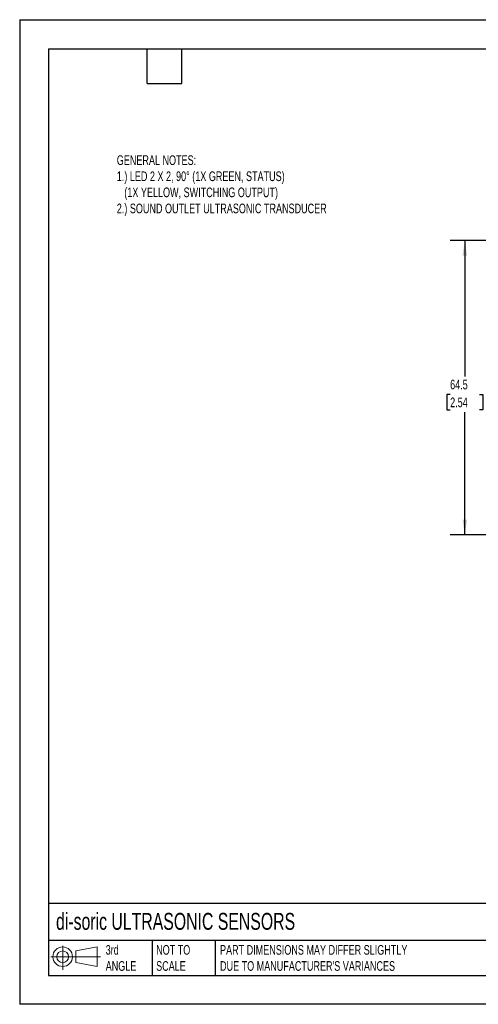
# Model space of a CAD drawing. Header units: millimetres. Extents: x 0 to 210, y 0 to 162.
# Tile 1 of 3: x 0 to 75, y 0 to 162. Entities that reach past the tile are written whole.
import ezdxf

# ---------------------------------------------------------------- set-up
doc = ezdxf.new("R2010")
doc.units = ezdxf.units.MM
doc.header["$LTSCALE"] = 0.75
doc.layers.add('DIMENSIONS', color=140, linetype='Continuous', lineweight=25)
doc.layers.add('TEXT', color=140, linetype='Continuous', lineweight=25)
doc.styles.add('SLDTEXTSTYLE0', font='TXT', dxfattribs={"width": 0.7})
doc.dimstyles.new('SLDDIMSTYLE3', dxfattribs={"dimtxt": 1.618506, "dimasz": 2.4765, "dimexe": 0, "dimexo": 0.0625, "dimgap": 0.404626, "dimtad": 0, "dimtih": 1, "dimtoh": 1, "dimdec": 1, "dimlfac": 1.333333, "dimrnd": 1e-09, "dimzin": 12, "dimdsep": 46, "dimtxsty": 'SLDTEXTSTYLE0', "dimsah": 1, "dimcen": 0.09, "dimadec": 0, "dimazin": 3, "dimtfac": 1, "dimtdec": 1, "dimtofl": 0, "dimtmove": 0, "dimatfit": 3, "dimfxl": 1, "dimfrac": 2, "dimtolj": 1, "dimtzin": 12, "dimarcsym": 0})

# ---------------------------------------------------------------- blocks, each defined once
blk = doc.blocks.new('Block11')
at = {"color": 7, "linetype": 'Continuous', "lineweight": 18}
for p, q in [((1.94, 3.98), (1.94, 0)), ((4.11, 3.13), (7.63, 3.77)), ((7.63, 3.77), (7.63, 0.55)), ((0, 2.16), (8.16, 2.16)), ((4.11, 1.2), (4.11, 3.13)), ((4.11, 1.2), (7.63, 0.55))]:
    blk.add_line(p, q, dxfattribs=at)
for radius in [1.61, 0.964]:
    blk.add_circle((1.94, 2.16), radius, dxfattribs=at)
blk = doc.blocks.new('Block12')
at = {"color": 7, "linetype": 'Continuous'}
blk.add_blockref('Block11', (0, 0), dxfattribs=at)
blk = doc.blocks.new('_D_3')
at = {"layer": 'DIMENSIONS', "transparency": 16777216}
for p, q in [((101.13, 125.61), (70.78, 125.6)), ((73.17, 125.6), (73.17, 103.25)), ((70.76, 100.31), (70.22, 100.31)), ((70.22, 100.31), (70.22, 97.74)), ((75.57, 100.31), (76.12, 100.31)), ((76.12, 100.31), (76.12, 97.74)), ((70.22, 97.74), (70.76, 97.74)), ((73.17, 77.23), (73.17, 97.38)), ((76.12, 97.74), (75.57, 97.74)), ((99.45, 77.23), (70.79, 77.23))]:
    blk.add_line(p, q, dxfattribs=at)
for points in [[(73.17, 125.6), (72.79, 123.13), (73.55, 123.13)], [(73.17, 77.23), (73.55, 79.71), (72.79, 79.71)]]:
    blk.add_solid(points, dxfattribs=at)
at = {"layer": 'DIMENSIONS', "transparency": 16777216, "char_height": 1.587, "attachment_point": 1, "style": 'SLDTEXTSTYLE0'}
for s, insert in [('64.5', (70.76, 102.72)), ('2.54', (70.76, 99.79))]:
    blk.add_mtext(s, dxfattribs=dict(at, insert=insert))

msp = doc.modelspace()

# ---------------------------------------------------------------- linework, layer by layer
at = {"color": 7, "linetype": 'Continuous'}
for p, q in [((0.002, 161.927), (0.002, 0.002)), ((0.002, 161.927), (209.552, 161.927)), ((209.552, 0.002), (0.002, 0.002))]:
    msp.add_line(p, q, dxfattribs=at)
at = {"layer": 'TEXT'}
for p, q in [((4.762, 157.162), (204.787, 157.162)), ((4.762, 157.162), (4.762, 4.762)), ((20.955, 151.447), (20.955, 157.162)), ((26.67, 151.447), (26.67, 157.162)), ((20.955, 151.447), (26.67, 151.447)), ((204.787, 16.595), (4.762, 16.595)), ((204.787, 10.477), (4.762, 10.477)), ((21.784, 10.477), (21.784, 4.762)), ((32.128, 10.477), (32.128, 4.762)), ((4.762, 4.762), (204.787, 4.762))]:
    msp.add_line(p, q, dxfattribs=at)

# ---------------------------------------------------------------- block references
msp.add_blockref('Block12', (5.128, 5.665), dxfattribs=at)

# ---------------------------------------------------------------- texts
at = {"layer": 'TEXT', "attachment_point": 1, "style": 'SLDTEXTSTYLE0'}
for s, insert, char_height in [('GENERAL NOTES:^J1.) LED 2 X 2, 90%%D (1X GREEN, STATUS)^J   (1X YELLOW, SWITCHING OUTPUT)^J2.) SOUND OUTLET ULTRASONIC TRANSDUCER', (15.961, 139.621), 1.5875), ('di-soric ULTRASONIC SENSORS', (5.974, 15.034), 2.77813), ('3rd^JANGLE', (14.138, 9.747), 1.5875), ('NOT TO^JSCALE', (22.43, 9.747), 1.5875), ("PART DIMENSIONS MAY DIFFER SLIGHTLY ^JDUE TO MANUFACTURER'S VARIANCES", (32.934, 9.747), 1.5875)]:
    msp.add_mtext(s, dxfattribs=dict(at, insert=insert, char_height=char_height))

# ---------------------------------------------------------------- dimensions: what is measured, and where the dimension line sits
at = {"layer": 'DIMENSIONS'}
dim = msp.add_linear_dim(base=(73.166, 125.605), p1=(100.405, 77.233), p2=(102.087, 125.608), angle=270.00741, dimstyle='SLDDIMSTYLE3', dxfattribs=at)
dim.commit()
dim.dimension.update_dxf_attribs({"geometry": '_D_3', "text_midpoint": (73.169, 100.311), "dimtype": 160})

doc.saveas('drawing.dxf')
